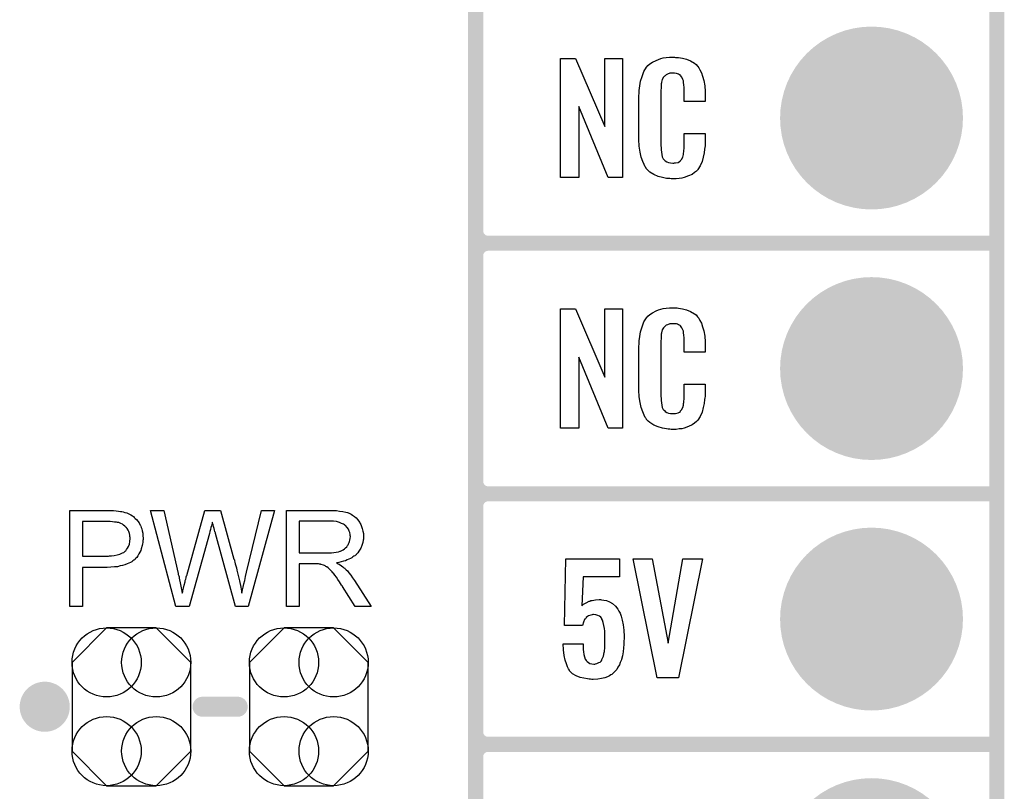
# Model space of a CAD drawing. Extents: x -0.07 to 0.95, y -0.15 to 2.1.
# Tile 4 of 14: x 0.56 to 0.95, y 0.03 to 0.34. Entities that reach past the tile are written whole.
import ezdxf

# ---------------------------------------------------------------- set-up
doc = ezdxf.new("R2010")
doc.units = 0
doc.layers.get('0').update_dxf_attribs({"linetype": 'CONTINUOUS'})
for name, color, linetype in [('gko', 6, 'CONTINUOUS'), ('gto', 2, 'CONTINUOUS'), ('gts', 1, 'CONTINUOUS')]:
    doc.layers.add(name, color=color, linetype=linetype)

# ---------------------------------------------------------------- blocks, each defined once
blk = doc.blocks.new('D10')
at = {"const_width": 0.005}
blk.add_lwpolyline([(-0.0025, 0, 1), (0.0025, 0, 1)], format="xyb", close=True, dxfattribs=at)
blk = doc.blocks.new('D11')
at = {"const_width": 0.003}
blk.add_lwpolyline([(-0.0015, 0, 1), (0.0015, 0, 1)], format="xyb", close=True, dxfattribs=at)
blk = doc.blocks.new('D13')
at = {"const_width": 0.004}
blk.add_lwpolyline([(-0.002, 0, 1), (0.002, 0, 1)], format="xyb", close=True, dxfattribs=at)
blk = doc.blocks.new('D93')
blk.add_lwpolyline([(-0.0237, 0.0177), (-0.0237, -0.0177), (-0.0099, -0.0315), (0.0099, -0.0315), (0.0237, -0.0177), (0.0237, 0.0177), (0.0099, 0.0315), (-0.0099, 0.0315)], close=True)
for centre in [(-0.0099, 0.0177), (0.0099, 0.0177), (-0.0099, -0.0177), (0.0099, -0.0177)]:
    blk.add_circle(centre, 0.0138)
blk = doc.blocks.new('D42')
at = {"const_width": 0.0365}
blk.add_lwpolyline([(-0.01825, 0, 1), (0.01825, 0, 1)], format="xyb", close=True, dxfattribs=at)

msp = doc.modelspace()

# ---------------------------------------------------------------- linework, layer by layer
at = {"layer": 'gko', "color": 6, "const_width": 0.006}
msp.add_lwpolyline([(0.95, -0.05), (0.95, 2.01)], dxfattribs=at)
at = {"layer": 'gto', "color": 2}
for points, const_width in [([(0.742, -0.022), (0.742, 0.722)], 0.006), ([(0.742, 0.255), (0.742, 0.345)], 0.006), ([(0.742, 0.255), (0.742, 0.255)], 0.006), ([(0.742, 0.255), (0.742, 0.255)], 0.006), ([(0.747, 0.25), (0.747, 0.25)], 0.006), ([(0.747, 0.25), (0.747, 0.25)], 0.006), ([(0.747, 0.25), (0.747, 0.25)], 0.006), ([(0.747, 0.25), (0.747, 0.25)], 0.006), ([(0.747, 0.25), (0.95, 0.25)], 0.006), ([(0.747, 0.25), (0.95, 0.25)], 0.006), ([(0.742, 0.155), (0.742, 0.245)], 0.006), ([(0.742, 0.155), (0.742, 0.155)], 0.006), ([(0.742, 0.155), (0.742, 0.155)], 0.006), ([(0.747, 0.15), (0.747, 0.15)], 0.006), ([(0.747, 0.15), (0.747, 0.15)], 0.006), ([(0.747, 0.15), (0.747, 0.15)], 0.006), ([(0.747, 0.15), (0.747, 0.15)], 0.006), ([(0.747, 0.15), (0.95, 0.15)], 0.006), ([(0.747, 0.15), (0.95, 0.15)], 0.006), ([(0.742, 0.055), (0.742, 0.145)], 0.006), ([(0.565, 0.065), (0.565, 0.065)], 0.01), ([(0.575, 0.065), (0.575, 0.065)], 0.01), ([(0.575, 0.065), (0.575, 0.065)], 0.01), ([(0.633, 0.065), (0.647, 0.065)], 0.008), ([(0.742, 0.055), (0.742, 0.055)], 0.006), ([(0.742, 0.055), (0.742, 0.055)], 0.006), ([(0.747, 0.05), (0.747, 0.05)], 0.006), ([(0.747, 0.05), (0.747, 0.05)], 0.006), ([(0.747, 0.05), (0.747, 0.05)], 0.006), ([(0.747, 0.05), (0.747, 0.05)], 0.006), ([(0.747, 0.05), (0.95, 0.05)], 0.006), ([(0.747, 0.05), (0.95, 0.05)], 0.006)]:
    msp.add_lwpolyline(points, dxfattribs=dict(at, const_width=const_width))
for points in [[(0.8006, 0.2762), (0.7949, 0.2762), (0.7832, 0.3046), (0.7832, 0.2762), (0.7758, 0.2762), (0.7758, 0.3238), (0.7819, 0.3238), (0.7935, 0.2966), (0.7935, 0.3238), (0.8006, 0.3238), (0.8006, 0.2762)], [(0.8218, 0.3242), (0.8224, 0.3242), (0.823, 0.3241), (0.8246, 0.3239), (0.8262, 0.3235), (0.8278, 0.3228), (0.8293, 0.3219), (0.83, 0.3214), (0.8306, 0.3207), (0.8307, 0.3205), (0.8311, 0.3201), (0.8315, 0.3192), (0.8321, 0.3181), (0.8326, 0.3167), (0.8331, 0.315), (0.8335, 0.3129), (0.8336, 0.3106), (0.8336, 0.3066), (0.8252, 0.3066), (0.8252, 0.3107), (0.8252, 0.3108), (0.8252, 0.3111), (0.8252, 0.3116), (0.8252, 0.3121), (0.8251, 0.3134), (0.825, 0.3141), (0.825, 0.3146), (0.825, 0.3147), (0.8249, 0.3149), (0.8247, 0.3154), (0.8243, 0.3163), (0.8238, 0.317), (0.8236, 0.3172), (0.8234, 0.3173), (0.823, 0.3175), (0.8226, 0.3177), (0.8221, 0.3178), (0.8214, 0.3179), (0.8203, 0.3179), (0.82, 0.3179), (0.8195, 0.3179), (0.8185, 0.3175), (0.818, 0.3173), (0.8176, 0.3169), (0.8174, 0.3167), (0.817, 0.3163), (0.8165, 0.3154), (0.8162, 0.3143), (0.8162, 0.3142), (0.8162, 0.3141), (0.8161, 0.3137), (0.8161, 0.3132), (0.816, 0.3127), (0.816, 0.3119), (0.8159, 0.3111), (0.8159, 0.3102), (0.8159, 0.2895), (0.8159, 0.2894), (0.8159, 0.2889), (0.816, 0.2882), (0.816, 0.2873), (0.8163, 0.2854), (0.8165, 0.2845), (0.8169, 0.2837), (0.817, 0.2836), (0.8171, 0.2834), (0.8174, 0.2832), (0.8177, 0.2829), (0.8183, 0.2825), (0.8189, 0.2822), (0.8198, 0.2821), (0.8207, 0.282), (0.8211, 0.282), (0.8214, 0.2821), (0.8218, 0.2821), (0.8228, 0.2823), (0.8233, 0.2826), (0.8237, 0.2829), (0.8238, 0.2829), (0.8238, 0.2831), (0.8242, 0.2835), (0.8247, 0.2844), (0.825, 0.2854), (0.825, 0.2855), (0.825, 0.2857), (0.825, 0.286), (0.8251, 0.2865), (0.8251, 0.287), (0.8252, 0.2878), (0.8252, 0.2886), (0.8252, 0.2895), (0.8252, 0.2938), (0.8336, 0.2938), (0.8336, 0.29), (0.8336, 0.2899), (0.8336, 0.2897), (0.8336, 0.2894), (0.8336, 0.2889), (0.8335, 0.2883), (0.8334, 0.2876), (0.8332, 0.2861), (0.8328, 0.2844), (0.8324, 0.2826), (0.8316, 0.2809), (0.8307, 0.2794), (0.8306, 0.2792), (0.8301, 0.2788), (0.8294, 0.2782), (0.8284, 0.2775), (0.827, 0.2769), (0.8252, 0.2762), (0.8243, 0.276), (0.8232, 0.2759), (0.822, 0.2757), (0.82, 0.2757), (0.8195, 0.2758), (0.8188, 0.2758), (0.8182, 0.2759), (0.8166, 0.2762), (0.8149, 0.2767), (0.8131, 0.2774), (0.8115, 0.2784), (0.8108, 0.279), (0.8102, 0.2797), (0.8102, 0.2798), (0.8101, 0.2799), (0.8099, 0.2802), (0.8097, 0.2805), (0.8092, 0.2814), (0.8087, 0.2827), (0.808, 0.2844), (0.8076, 0.2864), (0.8072, 0.2887), (0.8071, 0.2914), (0.8071, 0.3083), (0.8071, 0.3084), (0.8071, 0.3087), (0.8071, 0.3091), (0.8072, 0.3096), (0.8072, 0.3103), (0.8073, 0.311), (0.8075, 0.3128), (0.8078, 0.3147), (0.8084, 0.3166), (0.8091, 0.3186), (0.8102, 0.3203), (0.8102, 0.3203), (0.8103, 0.3204), (0.8107, 0.3209), (0.8115, 0.3216), (0.8126, 0.3223), (0.814, 0.323), (0.815, 0.3234), (0.8159, 0.3237), (0.8169, 0.324), (0.8181, 0.3241), (0.8193, 0.3243), (0.8213, 0.3243), (0.8218, 0.3242)], [(0.8218, 0.2242), (0.8224, 0.2242), (0.823, 0.2241), (0.8246, 0.2239), (0.8262, 0.2235), (0.8278, 0.2228), (0.8293, 0.2219), (0.83, 0.2214), (0.8306, 0.2207), (0.8307, 0.2205), (0.8311, 0.2201), (0.8315, 0.2192), (0.8321, 0.2181), (0.8326, 0.2167), (0.8331, 0.215), (0.8335, 0.2129), (0.8336, 0.2106), (0.8336, 0.2066), (0.8252, 0.2066), (0.8252, 0.2107), (0.8252, 0.2108), (0.8252, 0.2111), (0.8252, 0.2116), (0.8252, 0.2121), (0.8251, 0.2134), (0.825, 0.2141), (0.825, 0.2146), (0.825, 0.2147), (0.8249, 0.2149), (0.8247, 0.2154), (0.8243, 0.2163), (0.8238, 0.217), (0.8236, 0.2172), (0.8234, 0.2173), (0.823, 0.2175), (0.8226, 0.2177), (0.8221, 0.2178), (0.8214, 0.2179), (0.8203, 0.2179), (0.82, 0.2179), (0.8195, 0.2179), (0.8185, 0.2175), (0.818, 0.2173), (0.8176, 0.2169), (0.8174, 0.2167), (0.817, 0.2163), (0.8165, 0.2154), (0.8162, 0.2143), (0.8162, 0.2142), (0.8162, 0.2141), (0.8161, 0.2137), (0.8161, 0.2132), (0.816, 0.2127), (0.816, 0.2119), (0.8159, 0.2111), (0.8159, 0.2102), (0.8159, 0.1895), (0.8159, 0.1894), (0.8159, 0.1889), (0.816, 0.1882), (0.816, 0.1873), (0.8163, 0.1854), (0.8165, 0.1845), (0.8169, 0.1837), (0.817, 0.1836), (0.8171, 0.1834), (0.8174, 0.1832), (0.8177, 0.1829), (0.8183, 0.1825), (0.8189, 0.1822), (0.8198, 0.1821), (0.8207, 0.182), (0.8211, 0.182), (0.8214, 0.1821), (0.8218, 0.1821), (0.8228, 0.1823), (0.8233, 0.1826), (0.8237, 0.1829), (0.8238, 0.1829), (0.8238, 0.1831), (0.8242, 0.1835), (0.8247, 0.1844), (0.825, 0.1854), (0.825, 0.1855), (0.825, 0.1857), (0.825, 0.186), (0.8251, 0.1865), (0.8251, 0.187), (0.8252, 0.1878), (0.8252, 0.1886), (0.8252, 0.1895), (0.8252, 0.1938), (0.8336, 0.1938), (0.8336, 0.19), (0.8336, 0.1899), (0.8336, 0.1897), (0.8336, 0.1894), (0.8336, 0.1889), (0.8335, 0.1883), (0.8334, 0.1876), (0.8332, 0.1861), (0.8328, 0.1844), (0.8324, 0.1826), (0.8316, 0.1809), (0.8307, 0.1794), (0.8306, 0.1792), (0.8301, 0.1788), (0.8294, 0.1782), (0.8284, 0.1775), (0.827, 0.1769), (0.8252, 0.1762), (0.8243, 0.176), (0.8232, 0.1759), (0.822, 0.1757), (0.82, 0.1757), (0.8195, 0.1758), (0.8188, 0.1758), (0.8182, 0.1759), (0.8166, 0.1762), (0.8149, 0.1767), (0.8131, 0.1774), (0.8115, 0.1784), (0.8108, 0.179), (0.8102, 0.1797), (0.8102, 0.1798), (0.8101, 0.1799), (0.8099, 0.1802), (0.8097, 0.1805), (0.8092, 0.1814), (0.8087, 0.1827), (0.808, 0.1844), (0.8076, 0.1864), (0.8072, 0.1887), (0.8071, 0.1914), (0.8071, 0.2083), (0.8071, 0.2084), (0.8071, 0.2087), (0.8071, 0.2091), (0.8072, 0.2096), (0.8072, 0.2103), (0.8073, 0.211), (0.8075, 0.2128), (0.8078, 0.2147), (0.8084, 0.2166), (0.8091, 0.2186), (0.8102, 0.2203), (0.8102, 0.2203), (0.8103, 0.2204), (0.8107, 0.2209), (0.8115, 0.2216), (0.8126, 0.2223), (0.814, 0.223), (0.815, 0.2234), (0.8159, 0.2237), (0.8169, 0.224), (0.8181, 0.2241), (0.8193, 0.2243), (0.8213, 0.2243), (0.8218, 0.2242)], [(0.8006, 0.1762), (0.7949, 0.1762), (0.7832, 0.2046), (0.7832, 0.1762), (0.7758, 0.1762), (0.7758, 0.2238), (0.7819, 0.2238), (0.7935, 0.1966), (0.7935, 0.2238), (0.8006, 0.2238), (0.8006, 0.1762)], [(0.5966, 0.1434), (0.5975, 0.1433), (0.5985, 0.1432), (0.5995, 0.1431), (0.6003, 0.143), (0.6004, 0.143), (0.6008, 0.1429), (0.6013, 0.1428), (0.602, 0.1426), (0.6027, 0.1424), (0.6035, 0.142), (0.6043, 0.1416), (0.605, 0.1412), (0.6051, 0.1411), (0.6054, 0.141), (0.6057, 0.1406), (0.6061, 0.1402), (0.6066, 0.1397), (0.6071, 0.1391), (0.6077, 0.1384), (0.6081, 0.1375), (0.6082, 0.1374), (0.6083, 0.1371), (0.6085, 0.1366), (0.6087, 0.136), (0.6089, 0.1352), (0.6091, 0.1343), (0.6092, 0.1333), (0.6093, 0.1322), (0.6093, 0.1322), (0.6093, 0.132), (0.6093, 0.1318), (0.6092, 0.1314), (0.6092, 0.131), (0.6091, 0.1305), (0.609, 0.13), (0.6089, 0.1294), (0.6085, 0.1281), (0.6083, 0.1274), (0.608, 0.1267), (0.6076, 0.126), (0.6072, 0.1253), (0.6067, 0.1246), (0.6061, 0.124), (0.6061, 0.1239), (0.606, 0.1238), (0.6058, 0.1236), (0.6055, 0.1235), (0.6052, 0.1232), (0.6048, 0.1229), (0.6042, 0.1226), (0.6036, 0.1223), (0.6029, 0.122), (0.602, 0.1217), (0.6011, 0.1214), (0.6001, 0.1212), (0.599, 0.1209), (0.5978, 0.1208), (0.5964, 0.1207), (0.5949, 0.1206), (0.5851, 0.1206), (0.5851, 0.105), (0.58, 0.105), (0.58, 0.1434), (0.5958, 0.1434), (0.5966, 0.1434)], [(0.6512, 0.105), (0.6462, 0.105), (0.6381, 0.1342), (0.6381, 0.1343), (0.6381, 0.1344), (0.638, 0.1346), (0.6379, 0.1349), (0.6378, 0.1355), (0.6376, 0.1362), (0.6374, 0.137), (0.6372, 0.1377), (0.637, 0.1383), (0.6369, 0.1386), (0.6369, 0.1387), (0.6369, 0.1387), (0.6368, 0.1386), (0.6368, 0.1383), (0.6367, 0.1378), (0.6365, 0.1372), (0.6363, 0.1365), (0.6361, 0.1357), (0.6359, 0.135), (0.6357, 0.1342), (0.6276, 0.105), (0.6223, 0.105), (0.6122, 0.1434), (0.6175, 0.1434), (0.6232, 0.1182), (0.6232, 0.1182), (0.6233, 0.118), (0.6233, 0.1178), (0.6234, 0.1175), (0.6235, 0.1172), (0.6236, 0.1168), (0.6237, 0.1163), (0.6238, 0.1157), (0.6241, 0.1145), (0.6243, 0.1132), (0.6246, 0.1118), (0.6249, 0.1103), (0.6249, 0.1104), (0.625, 0.1106), (0.6251, 0.1109), (0.6251, 0.1113), (0.6252, 0.1118), (0.6254, 0.1123), (0.6257, 0.1135), (0.626, 0.1148), (0.6261, 0.1154), (0.6263, 0.1159), (0.6264, 0.1164), (0.6265, 0.1169), (0.6266, 0.1172), (0.6267, 0.1174), (0.6339, 0.1434), (0.6401, 0.1434), (0.6455, 0.1239), (0.6455, 0.1239), (0.6457, 0.1236), (0.6458, 0.1232), (0.6459, 0.1227), (0.646, 0.122), (0.6463, 0.1213), (0.6465, 0.1205), (0.6467, 0.1195), (0.647, 0.1185), (0.6472, 0.1174), (0.6477, 0.1152), (0.6482, 0.1128), (0.6486, 0.1103), (0.6486, 0.1104), (0.6487, 0.1105), (0.6487, 0.1107), (0.6488, 0.111), (0.6488, 0.1113), (0.6489, 0.1117), (0.649, 0.1122), (0.6492, 0.1128), (0.6494, 0.114), (0.6498, 0.1154), (0.6501, 0.117), (0.6505, 0.1187), (0.6565, 0.1434), (0.6617, 0.1434), (0.6512, 0.105)], [(0.6848, 0.1434), (0.6853, 0.1434), (0.6864, 0.1433), (0.6877, 0.1431), (0.689, 0.143), (0.6902, 0.1427), (0.6908, 0.1425), (0.6913, 0.1424), (0.6914, 0.1424), (0.6914, 0.1423), (0.6918, 0.1421), (0.6923, 0.1419), (0.6929, 0.1415), (0.6936, 0.141), (0.6943, 0.1404), (0.6949, 0.1396), (0.6956, 0.1387), (0.6956, 0.1386), (0.6957, 0.1386), (0.6959, 0.1382), (0.6961, 0.1377), (0.6964, 0.137), (0.6967, 0.1361), (0.697, 0.1351), (0.6972, 0.1341), (0.6972, 0.1329), (0.6972, 0.1329), (0.6972, 0.1328), (0.6972, 0.1325), (0.6972, 0.1322), (0.6972, 0.1319), (0.6971, 0.1315), (0.6969, 0.1305), (0.6966, 0.1294), (0.6961, 0.1283), (0.6954, 0.1271), (0.695, 0.1265), (0.6946, 0.126), (0.6945, 0.1259), (0.6944, 0.1259), (0.6943, 0.1257), (0.6941, 0.1255), (0.6938, 0.1253), (0.6934, 0.1251), (0.693, 0.1248), (0.6926, 0.1245), (0.692, 0.1242), (0.6914, 0.1239), (0.6907, 0.1236), (0.69, 0.1233), (0.6892, 0.1231), (0.6883, 0.1228), (0.6874, 0.1226), (0.6864, 0.1225), (0.6865, 0.1224), (0.6867, 0.1223), (0.6871, 0.1221), (0.6875, 0.1219), (0.6885, 0.1213), (0.689, 0.1209), (0.6894, 0.1205), (0.6896, 0.1204), (0.6898, 0.1202), (0.6903, 0.1197), (0.6908, 0.1192), (0.6914, 0.1184), (0.6922, 0.1175), (0.6929, 0.1165), (0.6937, 0.1154), (0.7003, 0.105), (0.6939, 0.105), (0.6889, 0.113), (0.6889, 0.113), (0.6888, 0.1132), (0.6887, 0.1133), (0.6885, 0.1135), (0.6881, 0.1142), (0.6876, 0.1149), (0.687, 0.1158), (0.6864, 0.1167), (0.6858, 0.1175), (0.6852, 0.1183), (0.6852, 0.1183), (0.685, 0.1185), (0.6847, 0.1189), (0.6843, 0.1193), (0.6835, 0.1201), (0.6831, 0.1205), (0.6826, 0.1208), (0.6826, 0.1209), (0.6825, 0.1209), (0.6822, 0.121), (0.6819, 0.1212), (0.6816, 0.1214), (0.6812, 0.1215), (0.6803, 0.1218), (0.6802, 0.1218), (0.6801, 0.1219), (0.6799, 0.1219), (0.6796, 0.1219), (0.6792, 0.122), (0.6788, 0.122), (0.6782, 0.122), (0.6716, 0.122), (0.6716, 0.105), (0.6665, 0.105), (0.6665, 0.1434), (0.6843, 0.1434), (0.6848, 0.1434)], [(0.5961, 0.1389), (0.5851, 0.1389), (0.5851, 0.1251), (0.5954, 0.1251), (0.5958, 0.1252), (0.5962, 0.1252), (0.5967, 0.1253), (0.5977, 0.1254), (0.5989, 0.1256), (0.6, 0.1259), (0.6011, 0.1264), (0.6016, 0.1266), (0.602, 0.127), (0.6021, 0.1271), (0.6023, 0.1273), (0.6026, 0.1278), (0.603, 0.1283), (0.6034, 0.129), (0.6038, 0.1299), (0.604, 0.1309), (0.6041, 0.1321), (0.6041, 0.1321), (0.6041, 0.1322), (0.6041, 0.1325), (0.604, 0.133), (0.6039, 0.1335), (0.6038, 0.1341), (0.6036, 0.1349), (0.6033, 0.1355), (0.6029, 0.1362), (0.6028, 0.1362), (0.6026, 0.1365), (0.6024, 0.1367), (0.602, 0.1371), (0.6015, 0.1375), (0.601, 0.1379), (0.6004, 0.1382), (0.5996, 0.1385), (0.5996, 0.1385), (0.5994, 0.1385), (0.599, 0.1386), (0.5986, 0.1387), (0.5979, 0.1387), (0.5971, 0.1388), (0.5961, 0.1389)], [(0.6837, 0.1391), (0.6716, 0.1391), (0.6716, 0.1264), (0.6831, 0.1264), (0.6837, 0.1265), (0.6845, 0.1265), (0.6854, 0.1266), (0.6863, 0.1267), (0.6872, 0.1269), (0.6879, 0.1271), (0.6881, 0.1271), (0.6883, 0.1273), (0.6886, 0.1274), (0.6891, 0.1276), (0.6896, 0.128), (0.6901, 0.1284), (0.6906, 0.1289), (0.6909, 0.1294), (0.691, 0.1295), (0.6911, 0.1297), (0.6913, 0.13), (0.6915, 0.1305), (0.6917, 0.131), (0.6918, 0.1315), (0.6919, 0.1322), (0.692, 0.1329), (0.692, 0.1329), (0.692, 0.133), (0.6919, 0.1333), (0.6919, 0.1338), (0.6918, 0.1345), (0.6915, 0.1351), (0.6912, 0.1359), (0.6907, 0.1366), (0.69, 0.1374), (0.6899, 0.1374), (0.6896, 0.1376), (0.6892, 0.1379), (0.6884, 0.1382), (0.6876, 0.1386), (0.6865, 0.1389), (0.6852, 0.1391), (0.6837, 0.1391)], [(0.7994, 0.1168), (0.7849, 0.1168), (0.7844, 0.1053), (0.7845, 0.1054), (0.7846, 0.1055), (0.7851, 0.106), (0.7861, 0.1065), (0.7873, 0.1071), (0.7874, 0.1071), (0.7876, 0.1072), (0.788, 0.1074), (0.7885, 0.1074), (0.7891, 0.1076), (0.7898, 0.1077), (0.7913, 0.1078), (0.7918, 0.1078), (0.7922, 0.1077), (0.7931, 0.1076), (0.7942, 0.1074), (0.7954, 0.1069), (0.7966, 0.1062), (0.7978, 0.1052), (0.7988, 0.1039), (0.7989, 0.1037), (0.7992, 0.1032), (0.7997, 0.1024), (0.8001, 0.1012), (0.8005, 0.0996), (0.8009, 0.0977), (0.8012, 0.0956), (0.8013, 0.0931), (0.8013, 0.093), (0.8013, 0.0928), (0.8013, 0.0926), (0.8013, 0.0922), (0.8012, 0.0912), (0.8012, 0.0899), (0.801, 0.0885), (0.8009, 0.0869), (0.8006, 0.0853), (0.8002, 0.0839), (0.8002, 0.0837), (0.8, 0.0832), (0.7997, 0.0826), (0.7994, 0.0817), (0.7988, 0.0808), (0.7983, 0.0799), (0.7974, 0.0789), (0.7965, 0.078), (0.7964, 0.0779), (0.796, 0.0777), (0.7954, 0.0774), (0.7946, 0.077), (0.7935, 0.0765), (0.7922, 0.0763), (0.7907, 0.076), (0.7889, 0.0759), (0.7883, 0.0759), (0.7878, 0.076), (0.7873, 0.076), (0.7866, 0.0761), (0.7852, 0.0764), (0.7837, 0.0767), (0.7821, 0.0774), (0.7807, 0.0782), (0.78, 0.0788), (0.7795, 0.0794), (0.7794, 0.0796), (0.7791, 0.0801), (0.7787, 0.0809), (0.7782, 0.0821), (0.7777, 0.0836), (0.7773, 0.0854), (0.777, 0.0877), (0.7769, 0.0901), (0.7849, 0.0901), (0.7849, 0.09), (0.7849, 0.0895), (0.7849, 0.0888), (0.7849, 0.0878), (0.785, 0.0869), (0.7852, 0.0859), (0.7854, 0.0849), (0.7857, 0.084), (0.7858, 0.084), (0.7859, 0.0838), (0.7861, 0.0834), (0.7865, 0.083), (0.787, 0.0827), (0.7875, 0.0823), (0.7883, 0.0821), (0.7892, 0.082), (0.7895, 0.082), (0.7898, 0.0821), (0.7903, 0.0822), (0.7912, 0.0826), (0.7917, 0.0828), (0.7921, 0.0832), (0.7921, 0.0833), (0.7923, 0.0835), (0.7923, 0.0838), (0.7925, 0.0841), (0.7928, 0.0846), (0.793, 0.0852), (0.7933, 0.0866), (0.7933, 0.0867), (0.7934, 0.087), (0.7934, 0.0875), (0.7935, 0.0882), (0.7935, 0.089), (0.7935, 0.0901), (0.7935, 0.0913), (0.7935, 0.0926), (0.7935, 0.0926), (0.7935, 0.0927), (0.7935, 0.0933), (0.7935, 0.0941), (0.7935, 0.0952), (0.7934, 0.0963), (0.7932, 0.0975), (0.7929, 0.0986), (0.7926, 0.0995), (0.7926, 0.0996), (0.7924, 0.0999), (0.7923, 0.1002), (0.7919, 0.1007), (0.7914, 0.1011), (0.7908, 0.1014), (0.7899, 0.1017), (0.789, 0.1018), (0.7887, 0.1018), (0.7885, 0.1017), (0.788, 0.1016), (0.7871, 0.1013), (0.7866, 0.101), (0.7861, 0.1006), (0.7861, 0.1005), (0.786, 0.1004), (0.7858, 0.1001), (0.7855, 0.0998), (0.785, 0.0988), (0.7846, 0.0975), (0.7775, 0.0975), (0.778, 0.1241), (0.7994, 0.1241), (0.7994, 0.1168)], [(0.823, 0.0765), (0.8145, 0.0765), (0.8048, 0.1241), (0.8125, 0.1241), (0.8188, 0.0904), (0.8247, 0.1241), (0.8325, 0.1241), (0.823, 0.0765)]]:
    msp.add_lwpolyline(points, dxfattribs=at)
for points, const_width in [([(0.742, 0.255, 0.414214), (0.747, 0.25)], 0.006), ([(0.747, 0.25, 0.414214), (0.742, 0.245)], 0.006), ([(0.747, 0.25, 0.414214), (0.742, 0.245)], 0.006), ([(0.742, 0.155, 0.414214), (0.747, 0.15)], 0.006), ([(0.747, 0.15, 0.414214), (0.742, 0.145)], 0.006), ([(0.747, 0.15, 0.414214), (0.742, 0.145)], 0.006), ([(0.575, 0.065, 1), (0.565, 0.065)], 0.01), ([(0.565, 0.065, 1), (0.575, 0.065)], 0.01), ([(0.742, 0.055, 0.414214), (0.747, 0.05)], 0.006), ([(0.747, 0.05, 0.414214), (0.742, 0.045)], 0.006), ([(0.747, 0.05, 0.414214), (0.742, 0.045)], 0.006)]:
    msp.add_lwpolyline(points, format="xyb", dxfattribs=dict(at, const_width=const_width))

# ---------------------------------------------------------------- block references
at = {"layer": 'gto'}
for name, p in [('D11', (0.742, 0.255)), ('D11', (0.742, 0.255)), ('D11', (0.742, 0.255)), ('D11', (0.742, 0.255)), ('D11', (0.747, 0.25)), ('D11', (0.747, 0.25)), ('D11', (0.747, 0.25)), ('D11', (0.747, 0.25)), ('D11', (0.747, 0.25)), ('D11', (0.747, 0.25)), ('D11', (0.747, 0.25)), ('D11', (0.747, 0.25)), ('D11', (0.747, 0.25)), ('D11', (0.95, 0.25)), ('D11', (0.95, 0.25)), ('D11', (0.742, 0.245)), ('D11', (0.742, 0.245)), ('D11', (0.742, 0.245)), ('D11', (0.742, 0.155)), ('D11', (0.742, 0.155)), ('D11', (0.742, 0.155)), ('D11', (0.742, 0.155)), ('D11', (0.747, 0.15)), ('D11', (0.747, 0.15)), ('D11', (0.747, 0.15)), ('D11', (0.747, 0.15)), ('D11', (0.747, 0.15)), ('D11', (0.747, 0.15)), ('D11', (0.747, 0.15)), ('D11', (0.747, 0.15)), ('D11', (0.747, 0.15)), ('D11', (0.95, 0.15)), ('D11', (0.95, 0.15)), ('D11', (0.742, 0.145)), ('D11', (0.742, 0.145)), ('D11', (0.742, 0.145)), ('D10', (0.565, 0.065)), ('D10', (0.565, 0.065)), ('D10', (0.575, 0.065)), ('D10', (0.575, 0.065)), ('D10', (0.575, 0.065)), ('D10', (0.575, 0.065)), ('D13', (0.633, 0.065)), ('D13', (0.647, 0.065)), ('D11', (0.742, 0.055)), ('D11', (0.742, 0.055)), ('D11', (0.742, 0.055)), ('D11', (0.742, 0.055)), ('D11', (0.747, 0.05)), ('D11', (0.747, 0.05)), ('D11', (0.747, 0.05)), ('D11', (0.747, 0.05)), ('D11', (0.747, 0.05)), ('D11', (0.747, 0.05)), ('D11', (0.747, 0.05)), ('D11', (0.747, 0.05)), ('D11', (0.747, 0.05)), ('D11', (0.95, 0.05)), ('D11', (0.95, 0.05)), ('D11', (0.742, 0.045)), ('D11', (0.742, 0.045))]:
    msp.add_blockref(name, p, dxfattribs=at)
at = {"layer": 'gts'}
for name, p in [('D42', (0.9, 0.3)), ('D42', (0.9, 0.2)), ('D42', (0.9, 0.1)), ('D93', (0.6046, 0.065)), ('D93', (0.6754, 0.065)), ('D42', (0.9, 0))]:
    msp.add_blockref(name, p, dxfattribs=at)

doc.saveas('drawing.dxf')
